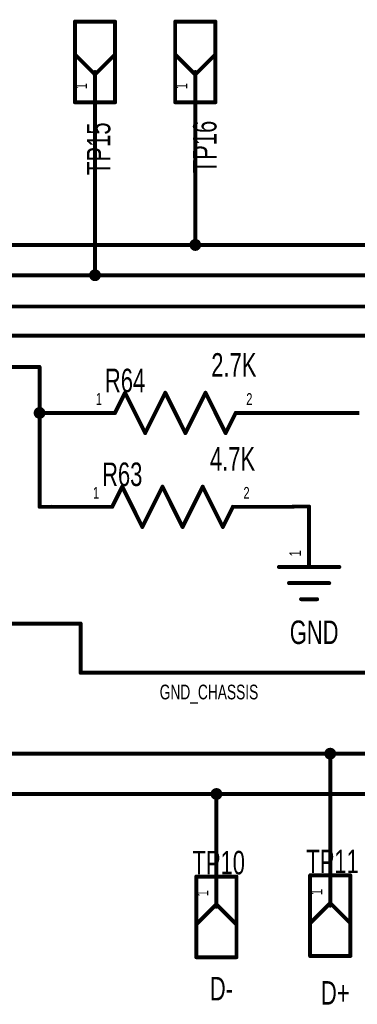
# Model space of a CAD drawing. Extents: x -0.3 to 11.2, y -0.5 to 7.6.
# Tile 9 of 14: x 8 to 8.8, y 1.1 to 3.5. Entities that reach past the tile are written whole.
import ezdxf
from ezdxf.enums import TextEntityAlignment as Align

# ---------------------------------------------------------------- set-up
doc = ezdxf.new("R2010")
doc.units = 0
for name, color, linetype in [('Element', 253, 'CONTINUOUS'), ('Net', 50, 'CONTINUOUS'), ('Pin', 50, 'CONTINUOUS'), ('Shapes', 252, 'CONTINUOUS')]:
    doc.layers.add(name, color=color, linetype=linetype)

msp = doc.modelspace()

# ---------------------------------------------------------------- linework, layer by layer
at = {"layer": 'Element', "linetype": 'CONTINUOUS', "const_width": 0.0049}
for points in [[(8.1305, 3.5402, 1), (8.1354, 3.5402, 1), (8.1305, 3.5402, 1)], [(8.1305, 3.5402, 1), (8.1354, 3.5402, 1), (8.1305, 3.5402, 1)], [(8.2305, 3.5402, 1), (8.2354, 3.5402, 1), (8.2305, 3.5402, 1)], [(8.2305, 3.5402, 1), (8.2354, 3.5402, 1), (8.2305, 3.5402, 1)], [(8.3799, 3.5402, 1), (8.3848, 3.5402, 1), (8.3799, 3.5402, 1)], [(8.3799, 3.5402, 1), (8.3848, 3.5402, 1), (8.3799, 3.5402, 1)], [(8.4799, 3.5402, 1), (8.4848, 3.5402, 1), (8.4799, 3.5402, 1)], [(8.4799, 3.5402, 1), (8.4848, 3.5402, 1), (8.4799, 3.5402, 1)], [(8.1305, 3.459, 1), (8.1354, 3.459, 1), (8.1305, 3.459, 1)], [(8.2305, 3.459, 1), (8.2354, 3.459, 1), (8.2305, 3.459, 1)], [(8.3799, 3.459, 1), (8.3848, 3.459, 1), (8.3799, 3.459, 1)], [(8.4799, 3.459, 1), (8.4848, 3.459, 1), (8.4799, 3.459, 1)], [(8.1805, 3.4152, 1), (8.1854, 3.4152, 1), (8.1805, 3.4152, 1)], [(8.1805, 3.409, 1), (8.1854, 3.409, 1), (8.1805, 3.409, 1)], [(8.1805, 3.409, 1), (8.1854, 3.409, 1), (8.1805, 3.409, 1)], [(8.4299, 3.4152, 1), (8.4348, 3.4152, 1), (8.4299, 3.4152, 1)], [(8.4299, 3.409, 1), (8.4348, 3.409, 1), (8.4299, 3.409, 1)], [(8.4299, 3.409, 1), (8.4348, 3.409, 1), (8.4299, 3.409, 1)], [(8.1305, 3.3402, 1), (8.1354, 3.3402, 1), (8.1305, 3.3402, 1)], [(8.1305, 3.3402, 1), (8.1354, 3.3402, 1), (8.1305, 3.3402, 1)], [(8.1805, 3.3402, 1), (8.1854, 3.3402, 1), (8.1805, 3.3402, 1)], [(8.2305, 3.3402, 1), (8.2354, 3.3402, 1), (8.2305, 3.3402, 1)], [(8.2305, 3.3402, 1), (8.2354, 3.3402, 1), (8.2305, 3.3402, 1)], [(8.3799, 3.3402, 1), (8.3848, 3.3402, 1), (8.3799, 3.3402, 1)], [(8.3799, 3.3402, 1), (8.3848, 3.3402, 1), (8.3799, 3.3402, 1)], [(8.4299, 3.3402, 1), (8.4348, 3.3402, 1), (8.4299, 3.3402, 1)], [(8.4799, 3.3402, 1), (8.4848, 3.3402, 1), (8.4799, 3.3402, 1)], [(8.4799, 3.3402, 1), (8.4848, 3.3402, 1), (8.4799, 3.3402, 1)], [(8.2552, 2.6194, 1), (8.2602, 2.6194, 1), (8.2552, 2.6194, 1)], [(8.2552, 2.6194, 1), (8.2602, 2.6194, 1), (8.2552, 2.6194, 1)], [(8.3552, 2.6194, 1), (8.3602, 2.6194, 1), (8.3552, 2.6194, 1)], [(8.3552, 2.6194, 1), (8.3602, 2.6194, 1), (8.3552, 2.6194, 1)], [(8.4552, 2.6194, 1), (8.4602, 2.6194, 1), (8.4552, 2.6194, 1)], [(8.4552, 2.6194, 1), (8.4602, 2.6194, 1), (8.4552, 2.6194, 1)], [(8.2302, 2.5694, 1), (8.2352, 2.5694, 1), (8.2302, 2.5694, 1)], [(8.5302, 2.5694, 1), (8.5352, 2.5694, 1), (8.5302, 2.5694, 1)], [(8.3052, 2.5194, 1), (8.3102, 2.5194, 1), (8.3052, 2.5194, 1)], [(8.3052, 2.5194, 1), (8.3102, 2.5194, 1), (8.3052, 2.5194, 1)], [(8.4052, 2.5194, 1), (8.4102, 2.5194, 1), (8.4052, 2.5194, 1)], [(8.4052, 2.5194, 1), (8.4102, 2.5194, 1), (8.4052, 2.5194, 1)], [(8.5052, 2.5194, 1), (8.5102, 2.5194, 1), (8.5052, 2.5194, 1)], [(8.5052, 2.5194, 1), (8.5102, 2.5194, 1), (8.5052, 2.5194, 1)], [(8.2482, 2.3864, 1), (8.2532, 2.3864, 1), (8.2482, 2.3864, 1)], [(8.2482, 2.3864, 1), (8.2532, 2.3864, 1), (8.2482, 2.3864, 1)], [(8.3482, 2.3864, 1), (8.3532, 2.3864, 1), (8.3482, 2.3864, 1)], [(8.3482, 2.3864, 1), (8.3532, 2.3864, 1), (8.3482, 2.3864, 1)], [(8.4482, 2.3864, 1), (8.4532, 2.3864, 1), (8.4482, 2.3864, 1)], [(8.4482, 2.3864, 1), (8.4532, 2.3864, 1), (8.4482, 2.3864, 1)], [(8.2232, 2.3364, 1), (8.2282, 2.3364, 1), (8.2232, 2.3364, 1)], [(8.5232, 2.3364, 1), (8.5282, 2.3364, 1), (8.5232, 2.3364, 1)], [(8.2982, 2.2864, 1), (8.3032, 2.2864, 1), (8.2982, 2.2864, 1)], [(8.2982, 2.2864, 1), (8.3032, 2.2864, 1), (8.2982, 2.2864, 1)], [(8.3982, 2.2864, 1), (8.4032, 2.2864, 1), (8.3982, 2.2864, 1)], [(8.3982, 2.2864, 1), (8.4032, 2.2864, 1), (8.3982, 2.2864, 1)], [(8.4982, 2.2864, 1), (8.5032, 2.2864, 1), (8.4982, 2.2864, 1)], [(8.4982, 2.2864, 1), (8.5032, 2.2864, 1), (8.4982, 2.2864, 1)], [(8.6377, 2.1872, 1), (8.6426, 2.1872, 1), (8.6377, 2.1872, 1)], [(8.7877, 2.1872, 1), (8.7926, 2.1872, 1), (8.7877, 2.1872, 1)], [(8.6627, 2.1472, 1), (8.6676, 2.1472, 1), (8.6627, 2.1472, 1)], [(8.7627, 2.1472, 1), (8.7676, 2.1472, 1), (8.7627, 2.1472, 1)], [(8.6927, 2.1072, 1), (8.6976, 2.1072, 1), (8.6927, 2.1072, 1)], [(8.7327, 2.1072, 1), (8.7376, 2.1072, 1), (8.7327, 2.1072, 1)], [(8.4322, 1.4189, 1), (8.4372, 1.4189, 1), (8.4322, 1.4189, 1)], [(8.4322, 1.4189, 1), (8.4372, 1.4189, 1), (8.4322, 1.4189, 1)], [(8.4822, 1.4189, 1), (8.4872, 1.4189, 1), (8.4822, 1.4189, 1)], [(8.5322, 1.4189, 1), (8.5372, 1.4189, 1), (8.5322, 1.4189, 1)], [(8.5322, 1.4189, 1), (8.5372, 1.4189, 1), (8.5322, 1.4189, 1)], [(8.7152, 1.4219, 1), (8.7202, 1.4219, 1), (8.7152, 1.4219, 1)], [(8.7152, 1.4219, 1), (8.7202, 1.4219, 1), (8.7152, 1.4219, 1)], [(8.7652, 1.4219, 1), (8.7702, 1.4219, 1), (8.7652, 1.4219, 1)], [(8.8152, 1.4219, 1), (8.8202, 1.4219, 1), (8.8152, 1.4219, 1)], [(8.8152, 1.4219, 1), (8.8202, 1.4219, 1), (8.8152, 1.4219, 1)], [(8.4822, 1.3502, 1), (8.4872, 1.3502, 1), (8.4822, 1.3502, 1)], [(8.4822, 1.3502, 1), (8.4872, 1.3502, 1), (8.4822, 1.3502, 1)], [(8.4822, 1.3439, 1), (8.4872, 1.3439, 1), (8.4822, 1.3439, 1)], [(8.7652, 1.3532, 1), (8.7702, 1.3532, 1), (8.7652, 1.3532, 1)], [(8.7652, 1.3532, 1), (8.7702, 1.3532, 1), (8.7652, 1.3532, 1)], [(8.7652, 1.3469, 1), (8.7702, 1.3469, 1), (8.7652, 1.3469, 1)], [(8.4322, 1.3002, 1), (8.4372, 1.3002, 1), (8.4322, 1.3002, 1)], [(8.5322, 1.3002, 1), (8.5372, 1.3002, 1), (8.5322, 1.3002, 1)], [(8.7152, 1.3032, 1), (8.7202, 1.3032, 1), (8.7152, 1.3032, 1)], [(8.8152, 1.3032, 1), (8.8202, 1.3032, 1), (8.8152, 1.3032, 1)], [(8.4322, 1.2189, 1), (8.4372, 1.2189, 1), (8.4322, 1.2189, 1)], [(8.4322, 1.2189, 1), (8.4372, 1.2189, 1), (8.4322, 1.2189, 1)], [(8.5322, 1.2189, 1), (8.5372, 1.2189, 1), (8.5322, 1.2189, 1)], [(8.5322, 1.2189, 1), (8.5372, 1.2189, 1), (8.5322, 1.2189, 1)], [(8.7152, 1.2219, 1), (8.7202, 1.2219, 1), (8.7152, 1.2219, 1)], [(8.7152, 1.2219, 1), (8.7202, 1.2219, 1), (8.7152, 1.2219, 1)], [(8.8152, 1.2219, 1), (8.8202, 1.2219, 1), (8.8152, 1.2219, 1)], [(8.8152, 1.2219, 1), (8.8202, 1.2219, 1), (8.8152, 1.2219, 1)]]:
    msp.add_lwpolyline(points, format="xyb", dxfattribs=at)
at = {"layer": 'Element', "linetype": 'CONTINUOUS', "const_width": 0.0098}
for points in [[(8.133, 3.5402), (8.233, 3.5402)], [(8.133, 3.3402), (8.133, 3.5402)], [(8.233, 3.5402), (8.233, 3.3402)], [(8.3823, 3.5402), (8.4823, 3.5402)], [(8.3823, 3.3402), (8.3823, 3.5402)], [(8.4823, 3.5402), (8.4823, 3.3402)], [(8.133, 3.459), (8.183, 3.409)], [(8.233, 3.459), (8.183, 3.409)], [(8.3823, 3.459), (8.4323, 3.409)], [(8.4823, 3.459), (8.4323, 3.409)], [(8.183, 3.4152), (8.183, 3.3402)], [(8.4323, 3.4152), (8.4323, 3.3402)], [(8.233, 3.3402), (8.133, 3.3402)], [(8.4823, 3.3402), (8.3823, 3.3402)], [(8.2327, 2.5694), (8.2577, 2.6194)], [(8.2577, 2.6194), (8.3077, 2.5194)], [(8.3077, 2.5194), (8.3577, 2.6194)], [(8.3577, 2.6194), (8.4077, 2.5194)], [(8.4077, 2.5194), (8.4577, 2.6194)], [(8.4577, 2.6194), (8.5077, 2.5194)], [(8.5077, 2.5194), (8.5327, 2.5694)], [(8.2257, 2.3364), (8.2507, 2.3864)], [(8.2507, 2.3864), (8.3007, 2.2864)], [(8.3007, 2.2864), (8.3507, 2.3864)], [(8.3507, 2.3864), (8.4007, 2.2864)], [(8.4007, 2.2864), (8.4507, 2.3864)], [(8.4507, 2.3864), (8.5007, 2.2864)], [(8.5007, 2.2864), (8.5257, 2.3364)], [(8.6402, 2.1872), (8.7902, 2.1872)], [(8.6652, 2.1472), (8.7652, 2.1472)], [(8.6952, 2.1072), (8.7352, 2.1072)], [(8.4347, 1.2189), (8.4347, 1.4189)], [(8.4347, 1.4189), (8.5347, 1.4189)], [(8.4847, 1.3439), (8.4847, 1.4189)], [(8.5347, 1.4189), (8.5347, 1.2189)], [(8.7177, 1.2219), (8.7177, 1.4219)], [(8.7177, 1.4219), (8.8177, 1.4219)], [(8.7677, 1.3469), (8.7677, 1.4219)], [(8.8177, 1.4219), (8.8177, 1.2219)], [(8.4347, 1.3002), (8.4847, 1.3502)], [(8.5347, 1.3002), (8.4847, 1.3502)], [(8.7177, 1.3032), (8.7677, 1.3532)], [(8.8177, 1.3032), (8.7677, 1.3532)], [(8.5347, 1.2189), (8.4347, 1.2189)], [(8.8177, 1.2219), (8.7177, 1.2219)]]:
    msp.add_lwpolyline(points, dxfattribs=at)
at = {"layer": 'Net', "linetype": 'CONTINUOUS', "const_width": 0.0098}
for points in [[(8.183, 3.2652), (8.183, 2.9111)], [(8.4323, 3.2652), (8.4323, 2.9861)], [(6.51, 2.9861), (8.9767, 2.9861)], [(8.4225, 2.9861), (8.423, 2.9831), (8.4244, 2.9803), (8.4266, 2.9781), (8.4293, 2.9767), (8.4323, 2.9763), (8.4354, 2.9767), (8.4381, 2.9781), (8.4403, 2.9803), (8.4417, 2.9831), (8.4422, 2.9861), (8.4417, 2.9891), (8.4403, 2.9919), (8.4381, 2.9941), (8.4354, 2.9955), (8.4323, 2.9959), (8.4293, 2.9955), (8.4266, 2.9941), (8.4244, 2.9919), (8.423, 2.9891), (8.4225, 2.9861)], [(6.51, 2.9111), (9.2463, 2.9111)], [(8.1731, 2.9111), (8.1736, 2.9081), (8.175, 2.9053), (8.1772, 2.9031), (8.1799, 2.9017), (8.183, 2.9013), (8.186, 2.9017), (8.1888, 2.9031), (8.1909, 2.9053), (8.1923, 2.9081), (8.1928, 2.9111), (8.1923, 2.9141), (8.1909, 2.9169), (8.1888, 2.9191), (8.186, 2.9205), (8.183, 2.9209), (8.1799, 2.9205), (8.1772, 2.9191), (8.175, 2.9169), (8.1736, 2.9141), (8.1731, 2.9111)], [(6.51, 2.8335), (9.4205, 2.8335)], [(8.9136, 2.7611), (7.6997, 2.7611)], [(6.6119, 2.6833), (8.0452, 2.6833)], [(8.0452, 2.6833), (8.0452, 2.5694)], [(8.0354, 2.5694), (8.0359, 2.5663), (8.0373, 2.5636), (8.0394, 2.5614), (8.0422, 2.56), (8.0452, 2.5595), (8.0483, 2.56), (8.051, 2.5614), (8.0532, 2.5636), (8.0546, 2.5663), (8.0551, 2.5694), (8.0546, 2.5724), (8.0532, 2.5751), (8.051, 2.5773), (8.0483, 2.5787), (8.0452, 2.5792), (8.0422, 2.5787), (8.0394, 2.5773), (8.0373, 2.5751), (8.0359, 2.5724), (8.0354, 2.5694)], [(8.0452, 2.5694), (8.0827, 2.5694)], [(8.0452, 2.5694), (8.0452, 2.3364)], [(8.84, 2.5694), (8.6827, 2.5694)], [(8.0452, 2.3364), (8.0757, 2.3364)], [(8.6757, 2.3372), (8.7152, 2.3372)], [(6.8287, 2.0468), (8.1472, 2.0468)], [(8.1472, 2.0468), (8.1472, 1.9246)], [(8.1472, 1.9246), (9.4177, 1.9246)], [(8.7579, 1.7238), (8.7583, 1.7208), (8.7597, 1.718), (8.7619, 1.7159), (8.7647, 1.7145), (8.7677, 1.714), (8.7707, 1.7145), (8.7735, 1.7159), (8.7757, 1.718), (8.7771, 1.7208), (8.7775, 1.7238), (8.7771, 1.7269), (8.7757, 1.7296), (8.7735, 1.7318), (8.7707, 1.7332), (8.7677, 1.7337), (8.7647, 1.7332), (8.7619, 1.7318), (8.7597, 1.7296), (8.7583, 1.7269), (8.7579, 1.7238)], [(7.9295, 1.7238), (9.4177, 1.7238)], [(8.7677, 1.4969), (8.7677, 1.7238)], [(8.4749, 1.6238), (8.4753, 1.6208), (8.4767, 1.618), (8.4789, 1.6159), (8.4817, 1.6145), (8.4847, 1.614), (8.4877, 1.6145), (8.4905, 1.6159), (8.4927, 1.618), (8.4941, 1.6208), (8.4945, 1.6238), (8.4941, 1.6269), (8.4927, 1.6296), (8.4905, 1.6318), (8.4877, 1.6332), (8.4847, 1.6337), (8.4817, 1.6332), (8.4789, 1.6318), (8.4767, 1.6296), (8.4753, 1.6269), (8.4749, 1.6238)], [(7.8637, 1.6238), (9.4177, 1.6238)], [(8.4847, 1.4939), (8.4847, 1.6238)]]:
    msp.add_lwpolyline(points, dxfattribs=at)
at = {"layer": 'Net', "linetype": 'CONTINUOUS', "const_width": 0.0049}
for points in [[(8.1805, 3.2652, 1), (8.1854, 3.2652, 1), (8.1805, 3.2652, 1)], [(8.4299, 3.2652, 1), (8.4348, 3.2652, 1), (8.4299, 3.2652, 1)], [(8.42, 2.9861, 1), (8.425, 2.9861, 1), (8.42, 2.9861, 1)], [(8.4299, 2.9861, 1), (8.4348, 2.9861, 1), (8.4299, 2.9861, 1)], [(8.1707, 2.9111, 1), (8.1756, 2.9111, 1), (8.1707, 2.9111, 1)], [(8.1805, 2.9111, 1), (8.1854, 2.9111, 1), (8.1805, 2.9111, 1)], [(8.0428, 2.6833, 1), (8.0477, 2.6833, 1), (8.0428, 2.6833, 1)], [(8.0428, 2.6833, 1), (8.0477, 2.6833, 1), (8.0428, 2.6833, 1)], [(8.0329, 2.5694, 1), (8.0378, 2.5694, 1), (8.0329, 2.5694, 1)], [(8.0428, 2.5694, 1), (8.0477, 2.5694, 1), (8.0428, 2.5694, 1)], [(8.0428, 2.5694, 1), (8.0477, 2.5694, 1), (8.0428, 2.5694, 1)], [(8.0428, 2.5694, 1), (8.0477, 2.5694, 1), (8.0428, 2.5694, 1)], [(8.0802, 2.5694, 1), (8.0852, 2.5694, 1), (8.0802, 2.5694, 1)], [(8.6802, 2.5694, 1), (8.6852, 2.5694, 1), (8.6802, 2.5694, 1)], [(8.0428, 2.3364, 1), (8.0477, 2.3364, 1), (8.0428, 2.3364, 1)], [(8.0428, 2.3364, 1), (8.0477, 2.3364, 1), (8.0428, 2.3364, 1)], [(8.0732, 2.3364, 1), (8.0782, 2.3364, 1), (8.0732, 2.3364, 1)], [(8.6732, 2.3372, 1), (8.6782, 2.3372, 1), (8.6732, 2.3372, 1)], [(8.7127, 2.3372, 1), (8.7176, 2.3372, 1), (8.7127, 2.3372, 1)], [(8.1447, 2.0468, 1), (8.1497, 2.0468, 1), (8.1447, 2.0468, 1)], [(8.1447, 2.0468, 1), (8.1497, 2.0468, 1), (8.1447, 2.0468, 1)], [(8.1447, 1.9246, 1), (8.1497, 1.9246, 1), (8.1447, 1.9246, 1)], [(8.1447, 1.9246, 1), (8.1497, 1.9246, 1), (8.1447, 1.9246, 1)], [(8.7554, 1.7238, 1), (8.7603, 1.7238, 1), (8.7554, 1.7238, 1)], [(8.7652, 1.7238, 1), (8.7702, 1.7238, 1), (8.7652, 1.7238, 1)], [(8.4724, 1.6238, 1), (8.4773, 1.6238, 1), (8.4724, 1.6238, 1)], [(8.4822, 1.6238, 1), (8.4872, 1.6238, 1), (8.4822, 1.6238, 1)], [(8.4822, 1.4939, 1), (8.4872, 1.4939, 1), (8.4822, 1.4939, 1)], [(8.7652, 1.4969, 1), (8.7702, 1.4969, 1), (8.7652, 1.4969, 1)]]:
    msp.add_lwpolyline(points, format="xyb", dxfattribs=at)
at = {"layer": 'Pin', "linetype": 'CONTINUOUS', "const_width": 0.0098}
for points in [[(8.183, 3.4152), (8.183, 3.2652)], [(8.4323, 3.4152), (8.4323, 3.2652)], [(8.2327, 2.5694), (8.0827, 2.5694)], [(8.5327, 2.5694), (8.6827, 2.5694)], [(8.2257, 2.3364), (8.0757, 2.3364)], [(8.5257, 2.3364), (8.6757, 2.3364)], [(8.7152, 2.1872), (8.7152, 2.3372)], [(8.4847, 1.3439), (8.4847, 1.4939)], [(8.7677, 1.3469), (8.7677, 1.4969)]]:
    msp.add_lwpolyline(points, dxfattribs=at)
at = {"layer": 'Pin', "linetype": 'CONTINUOUS', "const_width": 0.0049}
for points in [[(8.1805, 3.4152, 1), (8.1854, 3.4152, 1), (8.1805, 3.4152, 1)], [(8.4299, 3.4152, 1), (8.4348, 3.4152, 1), (8.4299, 3.4152, 1)], [(8.1805, 3.2652, 1), (8.1854, 3.2652, 1), (8.1805, 3.2652, 1)], [(8.4299, 3.2652, 1), (8.4348, 3.2652, 1), (8.4299, 3.2652, 1)], [(8.0802, 2.5694, 1), (8.0852, 2.5694, 1), (8.0802, 2.5694, 1)], [(8.2302, 2.5694, 1), (8.2352, 2.5694, 1), (8.2302, 2.5694, 1)], [(8.5302, 2.5694, 1), (8.5352, 2.5694, 1), (8.5302, 2.5694, 1)], [(8.6802, 2.5694, 1), (8.6852, 2.5694, 1), (8.6802, 2.5694, 1)], [(8.0732, 2.3364, 1), (8.0782, 2.3364, 1), (8.0732, 2.3364, 1)], [(8.2232, 2.3364, 1), (8.2282, 2.3364, 1), (8.2232, 2.3364, 1)], [(8.5232, 2.3364, 1), (8.5282, 2.3364, 1), (8.5232, 2.3364, 1)], [(8.6732, 2.3364, 1), (8.6782, 2.3364, 1), (8.6732, 2.3364, 1)], [(8.7127, 2.3372, 1), (8.7176, 2.3372, 1), (8.7127, 2.3372, 1)], [(8.7127, 2.1872, 1), (8.7176, 2.1872, 1), (8.7127, 2.1872, 1)], [(8.4822, 1.4939, 1), (8.4872, 1.4939, 1), (8.4822, 1.4939, 1)], [(8.7652, 1.4969, 1), (8.7702, 1.4969, 1), (8.7652, 1.4969, 1)], [(8.4822, 1.3439, 1), (8.4872, 1.3439, 1), (8.4822, 1.3439, 1)], [(8.7652, 1.3469, 1), (8.7702, 1.3469, 1), (8.7652, 1.3469, 1)]]:
    msp.add_lwpolyline(points, format="xyb", dxfattribs=at)

# ---------------------------------------------------------------- texts
at = {"layer": 'Element', "width": 0.7}
for s, p in [('TP15', (8.2385, 3.2249)), ('TP16', (8.5026, 3.2292))]:
    msp.add_text(s, height=0.0583, rotation=90, dxfattribs=at).set_placement(p, align=Align.BOTTOM_CENTER)
for s, p in [('2.7K', (8.5281, 2.7177)), ('4.7K', (8.5248, 2.4848))]:
    msp.add_text(s, height=0.0583, dxfattribs=at).set_placement(p, align=Align.TOP_CENTER)
for s, p in [('R64', (8.2577, 2.6034)), ('R63', (8.2507, 2.3705)), ('GND', (8.7277, 1.9785)), ('TP10', (8.4904, 1.407)), ('TP11', (8.7734, 1.41)), ('D-', (8.4972, 1.0942)), ('D+', (8.7802, 1.0838))]:
    msp.add_text(s, height=0.0583, dxfattribs=at).set_placement(p, align=Align.BOTTOM_CENTER)
at = {"layer": 'Pin', "width": 0.7}
for p in [(8.1338, 3.3726), (8.3831, 3.3726), (8.6659, 2.2135), (8.4355, 1.3701), (8.7185, 1.3731)]:
    msp.add_text('1', height=0.0292, rotation=90, dxfattribs=at).set_placement(p, align=Align.TOP_LEFT)
for s, p in [('1', (8.1851, 2.6186)), ('2', (8.559, 2.6186)), ('1', (8.1781, 2.3856)), ('2', (8.552, 2.3856))]:
    msp.add_text(s, height=0.0292, dxfattribs=at).set_placement(p, align=Align.TOP_LEFT)
at = {"layer": 'Shapes', "width": 0.7}
msp.add_text('GND_CHASSIS', height=0.0365, dxfattribs=at).set_placement((8.4663, 1.8769), align=Align.MIDDLE_CENTER)

doc.saveas('drawing.dxf')
